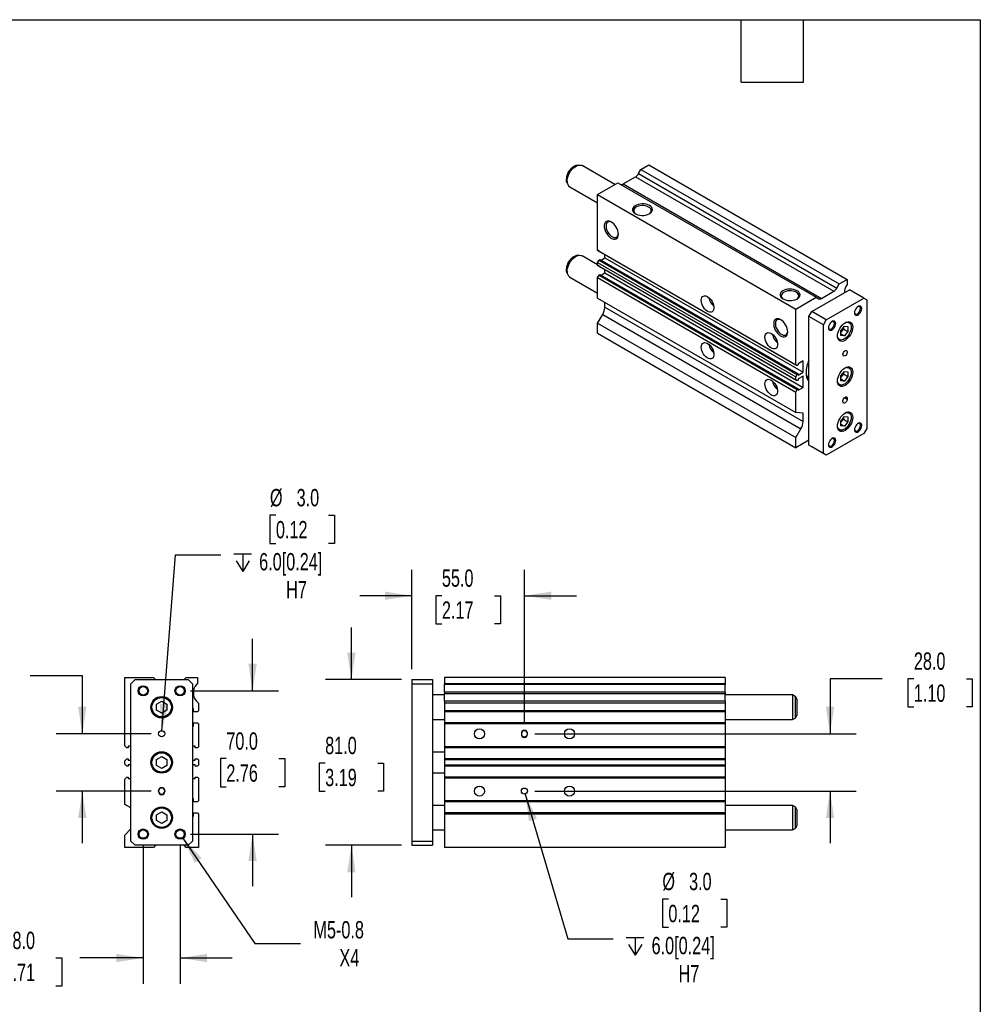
# Model space of a CAD drawing. Header units: millimetres. Extents: x 25 to 1092, y 25 to 838.
# Tile 4 of 4: x 623 to 1092, y 357 to 838. Entities that reach past the tile are written whole.
import ezdxf

# ---------------------------------------------------------------- set-up
doc = ezdxf.new("R2010")
doc.units = ezdxf.units.MM
doc.header["$LTSCALE"] = 4
doc.linetypes.add('SLD-Solid', pattern=[0])
doc.layers.add('DIMENSIONS', color=140, linetype='SLD-Solid', lineweight=25)
doc.layers.add('TEXT', color=140, linetype='SLD-Solid', lineweight=25)
doc.styles.add('SLDTEXTSTYLE0', font='TXT', dxfattribs={"width": 0.7})
doc.dimstyles.new('SLDDIMSTYLE0', dxfattribs={"dimtxt": 8.632031, "dimasz": 13.208, "dimexe": 0, "dimexo": 0.0625, "dimgap": 2.158008, "dimtad": 0, "dimtih": 1, "dimtoh": 1, "dimrnd": 1e-09, "dimzin": 4, "dimdsep": 46, "dimtxsty": 'SLDTEXTSTYLE0', "dimsah": 1, "dimcen": 0.09, "dimadec": 0, "dimazin": 1, "dimtfac": 1, "dimtmove": 0, "dimatfit": 0, "dimfxl": 0, "dimfrac": 2, "dimtolj": 1, "dimtzin": 12, "dimarcsym": 0})
doc.dimstyles.new('SLDDIMSTYLE3', dxfattribs={"dimtxt": 8.632031, "dimasz": 13.208, "dimexe": 0, "dimexo": 0.0625, "dimgap": 2.158008, "dimtad": 0, "dimtih": 1, "dimtoh": 1, "dimrnd": 1e-09, "dimzin": 12, "dimdsep": 46, "dimtxsty": 'SLDTEXTSTYLE0', "dimsah": 1, "dimcen": 0, "dimadec": 0, "dimazin": 3, "dimtfac": 1, "dimtofl": 0, "dimtmove": 0, "dimatfit": 3, "dimfxl": 0, "dimfrac": 2, "dimtolj": 1, "dimtzin": 12, "dimarcsym": 0})
doc.dimstyles.new('SLDDIMSTYLE4', dxfattribs={"dimtxt": 8.632031, "dimasz": 13.208, "dimexe": 0, "dimexo": 0.0625, "dimgap": 2.158008, "dimtad": 0, "dimtih": 1, "dimtoh": 1, "dimrnd": 1e-09, "dimzin": 4, "dimdsep": 46, "dimtxsty": 'SLDTEXTSTYLE0', "dimsah": 1, "dimcen": 0, "dimadec": 0, "dimazin": 1, "dimtfac": 1, "dimtofl": 0, "dimtmove": 0, "dimatfit": 3, "dimfxl": 0, "dimfrac": 2, "dimtolj": 1, "dimtzin": 12, "dimarcsym": 0})

# ---------------------------------------------------------------- blocks, each defined once
blk = doc.blocks.new('_D_10')
at = {"layer": 'DIMENSIONS'}
for p, q in [((586.87, 517.62), (583.97, 517.62)), ((583.97, 517.62), (583.97, 503.9)), ((612.52, 517.62), (615.42, 517.62)), ((615.42, 517.62), (615.42, 503.9)), ((628.08, 517.62), (653.48, 517.62)), ((653.48, 517.62), (653.48, 489.14)), ((583.97, 503.9), (586.87, 503.9)), ((615.42, 503.9), (612.52, 503.9)), ((687.19, 489.14), (640.78, 489.14)), ((687.19, 461.14), (640.78, 461.14)), ((653.48, 461.14), (653.48, 435.74))]:
    blk.add_line(p, q, dxfattribs=at)
for points in [[(653.48, 489.14), (655.51, 502.35), (651.44, 502.35)], [(653.48, 461.14), (651.44, 447.93), (655.51, 447.93)]]:
    blk.add_solid(points, dxfattribs=at)
at = {"layer": 'DIMENSIONS', "char_height": 8.467, "attachment_point": 1, "style": 'SLDTEXTSTYLE0'}
for s, insert in [('28.0', (586.87, 530.46)), ('1.10', (586.87, 514.81))]:
    blk.add_mtext(s, dxfattribs=dict(at, insert=insert))
blk = doc.blocks.new('_D_11')
at = {"layer": 'DIMENSIONS'}
for p, q in [((683.27, 435.06), (683.27, 366.86)), ((701.27, 435.06), (701.27, 366.86)), ((614.98, 379.56), (612.08, 379.56)), ((612.08, 379.56), (612.08, 365.84)), ((640.63, 379.56), (643.53, 379.56)), ((643.53, 379.56), (643.53, 365.84)), ((683.27, 379.56), (652.32, 379.56)), ((701.27, 379.56), (726.67, 379.56)), ((612.08, 365.84), (614.98, 365.84)), ((643.53, 365.84), (640.63, 365.84))]:
    blk.add_line(p, q, dxfattribs=at)
for points in [[(683.27, 379.56), (670.06, 381.59), (670.06, 377.53)], [(701.27, 379.56), (714.48, 377.53), (714.48, 381.59)]]:
    blk.add_solid(points, dxfattribs=at)
at = {"layer": 'DIMENSIONS', "char_height": 8.467, "attachment_point": 1, "style": 'SLDTEXTSTYLE0'}
for s, insert in [('18.0', (614.98, 392.41)), ('0.71', (614.98, 376.76))]:
    blk.add_mtext(s, dxfattribs=dict(at, insert=insert))
blk = doc.blocks.new('_D_12')
at = {"layer": 'DIMENSIONS'}
for p, q in [((736.67, 510.14), (736.67, 535.54)), ((706.35, 510.14), (749.37, 510.14)), ((723.85, 477), (720.95, 477)), ((720.95, 477), (720.95, 463.28)), ((749.5, 477), (752.4, 477)), ((752.4, 477), (752.4, 463.28)), ((720.95, 463.28), (723.85, 463.28)), ((752.4, 463.28), (749.5, 463.28)), ((706.35, 440.14), (749.37, 440.14)), ((736.67, 440.14), (736.67, 414.74))]:
    blk.add_line(p, q, dxfattribs=at)
for points in [[(736.67, 510.14), (738.7, 523.35), (734.64, 523.35)], [(736.67, 440.14), (734.64, 426.93), (738.7, 426.93)]]:
    blk.add_solid(points, dxfattribs=at)
at = {"layer": 'DIMENSIONS', "char_height": 8.467, "attachment_point": 1, "style": 'SLDTEXTSTYLE0'}
for s, insert in [('70.0', (723.85, 489.84)), ('2.76', (723.85, 474.19))]:
    blk.add_mtext(s, dxfattribs=dict(at, insert=insert))
blk = doc.blocks.new('SW_SYMBOL_HOLE_DEPTH')
at = {"layer": 'DIMENSIONS', "color": 0}
for p, q in [((0, 3500), (3200, 3500)), ((400, 2220), (1600, 300)), ((1600, 3500), (1600, 300)), ((2800, 2220), (1600, 300))]:
    blk.add_line(p, q, dxfattribs=at)
blk = doc.blocks.new('_D_13')
at = {"layer": 'DIMENSIONS'}
for p, q in [((748.09, 595.96), (745.19, 595.96)), ((745.19, 595.96), (745.19, 582.24)), ((773.74, 595.96), (776.64, 595.96)), ((776.64, 595.96), (776.64, 582.24)), ((745.19, 582.24), (748.09, 582.24)), ((776.64, 582.24), (773.74, 582.24)), ((692.39, 490.64), (698.98, 576.57)), ((698.98, 576.57), (721.2, 576.57))]:
    blk.add_line(p, q, dxfattribs=at)
blk.add_solid([(692.39, 490.64), (695.42, 503.65), (691.37, 503.96)], dxfattribs=at)
at = {"layer": 'DIMENSIONS', "xscale": 0.002688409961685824, "yscale": 0.002688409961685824, "zscale": 0.002688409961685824}
blk.add_blockref('SW_SYMBOL_HOLE_DEPTH', (727.55, 567.73), dxfattribs=at)
at = {"layer": 'DIMENSIONS', "char_height": 8.467, "attachment_point": 1, "style": 'SLDTEXTSTYLE0'}
for s, insert in [('%%c', (745.16, 608.81)), ('3.0', (758.2, 608.81)), ('0.12', (748.09, 593.16)), ('6.0[0.24]', (739.9, 577.5)), ('H7', (753.08, 563.78))]:
    blk.add_mtext(s, dxfattribs=dict(at, insert=insert))
blk = doc.blocks.new('_D_14')
at = {"layer": 'DIMENSIONS'}
for p, q in [((702.68, 438.08), (737.84, 386.69)), ((737.84, 386.69), (760.07, 386.69))]:
    blk.add_line(p, q, dxfattribs=at)
blk.add_solid([(702.68, 438.08), (708.46, 426.03), (711.82, 428.32)], dxfattribs=at)
at = {"layer": 'DIMENSIONS', "char_height": 8.467, "attachment_point": 1, "style": 'SLDTEXTSTYLE0'}
for s, insert in [('M5-0.8', (766.42, 397.6)), ('X4', (779.11, 383.88))]:
    blk.add_mtext(s, dxfattribs=dict(at, insert=insert))
blk = doc.blocks.new('_D_15')
at = {"layer": 'DIMENSIONS'}
for p, q in [((869.93, 459.7), (890.7, 388.94)), ((939.81, 408.34), (936.91, 408.34)), ((936.91, 408.34), (936.91, 394.62)), ((965.46, 408.34), (968.36, 408.34)), ((968.36, 408.34), (968.36, 394.62)), ((936.91, 394.62), (939.81, 394.62)), ((968.36, 394.62), (965.46, 394.62)), ((890.7, 388.94), (912.92, 388.94))]:
    blk.add_line(p, q, dxfattribs=at)
blk.add_solid([(869.93, 459.7), (871.7, 446.46), (875.6, 447.6)], dxfattribs=at)
at = {"layer": 'DIMENSIONS', "xscale": 0.002688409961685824, "yscale": 0.002688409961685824, "zscale": 0.002688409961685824}
blk.add_blockref('SW_SYMBOL_HOLE_DEPTH', (919.27, 380.11), dxfattribs=at)
at = {"layer": 'DIMENSIONS', "char_height": 8.467, "attachment_point": 1, "style": 'SLDTEXTSTYLE0'}
for s, insert in [('%%c', (936.88, 421.19)), ('3.0', (949.92, 421.19)), ('0.12', (939.81, 405.53)), ('6.0[0.24]', (931.62, 389.88)), ('H7', (944.8, 376.16))]:
    blk.add_mtext(s, dxfattribs=dict(at, insert=insert))
blk = doc.blocks.new('_D_16')
at = {"layer": 'DIMENSIONS'}
for p, q in [((1044.19, 516.07), (1018.79, 516.07)), ((1018.79, 516.07), (1018.79, 489.14)), ((1059.75, 516.07), (1056.85, 516.07)), ((1056.85, 516.07), (1056.85, 502.35)), ((1085.4, 516.07), (1088.3, 516.07)), ((1088.3, 516.07), (1088.3, 502.35)), ((1056.85, 502.35), (1059.75, 502.35)), ((1088.3, 502.35), (1085.4, 502.35)), ((874.58, 489.14), (1031.49, 489.14)), ((874.58, 461.14), (1031.49, 461.14)), ((1018.79, 461.14), (1018.79, 435.74))]:
    blk.add_line(p, q, dxfattribs=at)
for points in [[(1018.79, 489.14), (1020.82, 502.35), (1016.76, 502.35)], [(1018.79, 461.14), (1016.76, 447.93), (1020.82, 447.93)]]:
    blk.add_solid(points, dxfattribs=at)
at = {"layer": 'DIMENSIONS', "char_height": 8.467, "attachment_point": 1, "style": 'SLDTEXTSTYLE0'}
for s, insert in [('28.0', (1059.75, 528.92)), ('1.10', (1059.75, 513.27))]:
    blk.add_mtext(s, dxfattribs=dict(at, insert=insert))
blk = doc.blocks.new('_D_17')
at = {"layer": 'DIMENSIONS'}
for p, q in [((814.5, 520.72), (814.5, 569.34)), ((869.5, 494.47), (869.5, 569.34)), ((814.5, 556.64), (789.1, 556.64)), ((829.18, 556.64), (826.28, 556.64)), ((826.28, 556.64), (826.28, 542.92)), ((854.83, 556.64), (857.73, 556.64)), ((857.73, 556.64), (857.73, 542.92)), ((869.5, 556.64), (894.9, 556.64)), ((826.28, 542.92), (829.18, 542.92)), ((857.73, 542.92), (854.83, 542.92))]:
    blk.add_line(p, q, dxfattribs=at)
for points in [[(814.5, 556.64), (801.3, 558.67), (801.3, 554.61)], [(869.5, 556.64), (882.71, 554.61), (882.71, 558.67)]]:
    blk.add_solid(points, dxfattribs=at)
at = {"layer": 'DIMENSIONS', "char_height": 8.467, "attachment_point": 1, "style": 'SLDTEXTSTYLE0'}
for s, insert in [('55.0', (829.18, 569.49)), ('2.17', (829.18, 553.84))]:
    blk.add_mtext(s, dxfattribs=dict(at, insert=insert))
blk = doc.blocks.new('_D_18')
at = {"layer": 'DIMENSIONS'}
for p, q in [((784.97, 515.64), (784.97, 541.04)), ((809.42, 515.64), (772.27, 515.64)), ((772.15, 474.82), (769.25, 474.82)), ((769.25, 474.82), (769.25, 461.11)), ((797.8, 474.82), (800.7, 474.82)), ((800.7, 474.82), (800.7, 461.11)), ((769.25, 461.11), (772.15, 461.11)), ((800.7, 461.11), (797.8, 461.11)), ((809.42, 434.64), (772.27, 434.64)), ((784.97, 434.64), (784.97, 409.24))]:
    blk.add_line(p, q, dxfattribs=at)
for points in [[(784.97, 515.64), (787.01, 528.85), (782.94, 528.85)], [(784.97, 434.64), (782.94, 421.43), (787.01, 421.43)]]:
    blk.add_solid(points, dxfattribs=at)
at = {"layer": 'DIMENSIONS', "char_height": 8.467, "attachment_point": 1, "style": 'SLDTEXTSTYLE0'}
for s, insert in [('81.0', (772.15, 487.67)), ('3.19', (772.15, 472.02))]:
    blk.add_mtext(s, dxfattribs=dict(at, insert=insert))

msp = doc.modelspace()

# ---------------------------------------------------------------- linework, layer by layer
for p, q in [((896.133, 767.133), (895.067, 766.988)), ((913.7, 757.596), (897.62, 766.879)), ((926.44, 764.95), (930.329, 767.195)), ((930.329, 767.195), (1027.202, 711.271)), ((917.772, 757.905), (923.793, 761.381)), ((923.793, 761.381), (1020.667, 705.457)), ((925.293, 762.964), (926.44, 764.95)), ((925.293, 762.964), (1022.167, 707.04)), ((926.44, 764.95), (1023.313, 709.026)), ((890.249, 758.642), (890.219, 758.719)), ((890.249, 758.642), (890.657, 757.646)), ((891.62, 756.486), (905.227, 748.632)), ((905.227, 752.704), (915.126, 758.419)), ((915.126, 758.419), (1012, 702.495)), ((917.772, 757.905), (1014.646, 701.981)), ((905.227, 752.704), (1002.1, 696.78)), ((905.227, 725.497), (905.227, 752.704)), ((896.133, 723.04), (895.067, 722.895)), ((905.227, 718.394), (897.62, 722.786)), ((905.227, 725.497), (1002.1, 669.573)), ((905.934, 725.089), (905.227, 725.497)), ((905.934, 725.089), (1002.807, 669.165)), ((908.762, 721.757), (908.762, 723.456)), ((905.227, 719.495), (905.934, 720.72)), ((905.227, 719.495), (1002.1, 663.571)), ((905.227, 718.14), (905.227, 719.495)), ((905.227, 718.14), (1002.1, 662.216)), ((905.934, 717.732), (905.227, 718.14)), ((905.934, 720.72), (906.393, 720.985)), ((905.934, 720.72), (1002.807, 664.796)), ((905.934, 717.732), (1002.807, 661.808)), ((906.393, 720.985), (1003.267, 665.061)), ((906.91, 720.687), (908.762, 721.757)), ((908.762, 721.757), (1005.636, 665.833)), ((890.249, 714.549), (890.219, 714.625)), ((890.249, 714.549), (890.657, 713.553)), ((891.62, 712.393), (905.227, 704.538)), ((905.227, 712.138), (905.934, 713.363)), ((905.934, 713.363), (906.393, 713.628)), ((905.934, 713.363), (1002.807, 657.439)), ((906.393, 713.628), (1003.267, 657.704)), ((906.902, 713.334), (908.762, 714.408)), ((908.762, 714.408), (908.762, 716.099)), ((908.762, 714.408), (1005.636, 658.484)), ((905.227, 712.138), (1002.1, 656.214)), ((905.227, 702.078), (905.227, 712.138)), ((1022.167, 707.04), (1023.313, 709.026)), ((1023.313, 709.026), (1027.202, 711.271)), ((1027.202, 708.822), (1026.868, 708.242)), ((1027.202, 711.271), (1027.202, 708.822)), ((1009.878, 695.555), (1028.263, 706.169)), ((1014.646, 701.981), (1020.667, 705.457)), ((1035.334, 702.087), (1028.263, 706.169)), ((905.227, 702.078), (1002.1, 646.155)), ((908.762, 697.645), (908.762, 700.037)), ((1002.1, 696.78), (1012, 702.495)), ((1012, 702.495), (1013.146, 701.833)), ((1016.949, 691.473), (1035.334, 702.087)), ((1035.334, 702.087), (1036.748, 701.27)), ((1036.748, 701.27), (1036.748, 638.396)), ((905.227, 689.83), (907.727, 694.161)), ((907.727, 694.161), (1004.6, 638.237)), ((908.762, 697.645), (1005.636, 641.721)), ((1002.1, 669.573), (1002.1, 696.78)), ((1008.464, 693.106), (1009.878, 695.555)), ((1015.535, 689.024), (1008.464, 693.106)), ((1008.464, 630.232), (1008.464, 693.106)), ((1016.949, 691.473), (1009.878, 695.555)), ((905.227, 689.83), (1002.1, 633.906)), ((905.227, 684.931), (905.227, 689.83)), ((1015.535, 689.024), (1016.949, 691.473)), ((1015.535, 626.15), (1015.535, 689.024)), ((1024.02, 686.119), (1025.788, 688.318)), ((1025.788, 688.318), (1027.556, 688.16)), ((1028.111, 690.393), (1027.841, 690.549)), ((905.227, 684.931), (1002.1, 629.007)), ((1025.297, 687.107), (1024.02, 685.519)), ((1024.02, 683.762), (1024.02, 686.119)), ((1024.02, 684.624), (1025.788, 683.604)), ((1025.788, 683.604), (1024.02, 683.762)), ((1025.297, 687.707), (1025.297, 687.107)), ((1025.297, 687.107), (1027.556, 685.803)), ((1027.556, 685.803), (1025.788, 683.604)), ((1027.556, 688.16), (1027.556, 685.803)), ((1023.112, 681.733), (1022.796, 681.968)), ((1022.842, 681.888), (1023.112, 681.733)), ((1002.807, 669.165), (1002.1, 669.573)), ((1003.267, 669.43), (1002.807, 669.165)), ((1005.636, 671.385), (1003.267, 670.018)), ((1003.267, 670.018), (1003.267, 669.43)), ((1005.636, 665.833), (1005.636, 671.385)), ((1002.1, 663.571), (1002.807, 664.796)), ((1002.807, 664.796), (1003.267, 665.061)), ((1003.267, 664.465), (1005.636, 665.833)), ((1003.267, 665.061), (1003.267, 664.465)), ((1024.02, 664.072), (1025.788, 666.271)), ((1025.297, 665.06), (1024.02, 663.473)), ((1025.297, 665.66), (1025.297, 665.06)), ((1025.297, 665.06), (1027.556, 663.756)), ((1025.788, 666.271), (1027.556, 666.113)), ((1027.556, 666.113), (1027.556, 663.756)), ((1028.111, 668.346), (1027.841, 668.502)), ((1002.1, 662.216), (1002.1, 663.571)), ((1002.807, 661.808), (1002.1, 662.216)), ((1003.267, 662.073), (1002.807, 661.808)), ((1005.636, 664.036), (1003.267, 662.669)), ((1003.267, 662.669), (1003.267, 662.073)), ((1005.636, 658.484), (1005.636, 664.036)), ((1023.112, 659.686), (1022.796, 659.922)), ((1022.842, 659.842), (1023.112, 659.686)), ((1024.02, 661.715), (1024.02, 664.072)), ((1024.02, 662.577), (1025.788, 661.557)), ((1025.788, 661.557), (1024.02, 661.715)), ((1027.556, 663.756), (1025.788, 661.557)), ((1002.1, 656.214), (1002.807, 657.439)), ((1002.1, 646.155), (1002.1, 656.214)), ((1002.807, 657.439), (1003.267, 657.704)), ((1003.267, 657.116), (1005.636, 658.484)), ((1003.267, 657.704), (1003.267, 657.116)), ((1025.081, 651.462), (1025.081, 651.87)), ((1025.834, 653.477), (1027.202, 652.687)), ((1026.142, 653.707), (1027.202, 653.095)), ((1027.202, 653.095), (1027.202, 652.687)), ((1005.636, 645.838), (1002.1, 646.155)), ((1005.636, 641.721), (1005.636, 645.838)), ((1028.111, 646.3), (1027.841, 646.456)), ((1024.02, 642.026), (1025.788, 644.225)), ((1025.297, 643.014), (1024.02, 641.426)), ((1024.02, 639.668), (1024.02, 642.026)), ((1024.02, 640.531), (1025.788, 639.51)), ((1025.297, 643.613), (1025.297, 643.014)), ((1025.297, 643.014), (1027.556, 641.709)), ((1025.788, 644.225), (1027.556, 644.067)), ((1027.556, 641.709), (1025.788, 639.51)), ((1027.556, 644.067), (1027.556, 641.709)), ((1002.1, 633.906), (1004.6, 638.237)), ((1035.334, 635.947), (1016.949, 625.333)), ((1023.112, 637.639), (1022.796, 637.875)), ((1022.842, 637.795), (1023.112, 637.639)), ((1025.788, 639.51), (1024.02, 639.668)), ((1036.748, 638.396), (1035.334, 635.947)), ((1002.1, 629.007), (1002.1, 633.906)), ((1008.464, 632.681), (1002.1, 629.007)), ((1015.535, 626.15), (1008.464, 630.232)), ((1009.878, 629.416), (1008.464, 630.232)), ((1016.949, 625.333), (1009.878, 629.416)), ((1016.949, 625.333), (1015.535, 626.15)), ((674.271, 483.321), (674.271, 516.641)), ((674.271, 516.641), (688.271, 516.641)), ((677.271, 513.641), (679.271, 515.641)), ((679.271, 515.641), (705.271, 515.641)), ((688.271, 516.641), (689.271, 515.641)), ((703.271, 515.641), (704.271, 516.641)), ((704.271, 516.641), (709.771, 516.641)), ((705.271, 515.641), (707.271, 513.641)), ((709.771, 516.641), (709.771, 513.641)), ((814.504, 515.641), (824.504, 515.641)), ((814.504, 515.641), (814.504, 513.641)), ((824.504, 515.641), (824.504, 513.641)), ((967.504, 516.641), (830.504, 516.641)), ((830.504, 516.641), (830.504, 513.641)), ((967.504, 516.641), (967.504, 513.641)), ((677.271, 436.641), (677.271, 513.641)), ((707.271, 513.641), (707.271, 436.641)), ((709.771, 513.641), (709.297, 513.168)), ((814.504, 513.641), (824.504, 513.641)), ((814.504, 513.641), (814.504, 436.641)), ((824.504, 513.641), (824.504, 436.641)), ((967.504, 513.641), (830.504, 513.641)), ((830.504, 513.641), (830.504, 513.168)), ((967.504, 513.168), (830.504, 513.168)), ((830.504, 509.571), (830.504, 513.168)), ((967.504, 513.641), (967.504, 513.168)), ((967.504, 509.571), (967.504, 513.168)), ((707.771, 509.571), (707.771, 508.711)), ((830.504, 508.141), (824.504, 508.141)), ((967.504, 509.571), (830.504, 509.571)), ((830.504, 509.571), (830.504, 508.711)), ((967.504, 508.711), (830.504, 508.711)), ((830.504, 505.115), (830.504, 508.711)), ((967.504, 509.571), (967.504, 508.711)), ((967.504, 505.115), (967.504, 508.711)), ((1000.504, 508.141), (967.504, 508.141)), ((1001.754, 507.42), (1000.504, 508.141)), ((1000.504, 508.141), (1000.504, 496.141)), ((1001.754, 507.42), (1001.754, 496.863)), ((1002.504, 506.121), (1002.504, 498.162)), ((689.771, 503.585), (692.271, 505.028)), ((689.771, 500.698), (689.771, 503.585)), ((692.271, 499.255), (689.771, 500.698)), ((692.271, 505.028), (694.771, 503.585)), ((694.771, 500.698), (692.271, 499.255)), ((694.771, 503.585), (694.771, 500.698)), ((707.771, 501.341), (707.271, 501.341)), ((707.771, 499.841), (707.771, 501.341)), ((709.297, 505.115), (710.271, 504.141)), ((710.271, 504.141), (710.271, 500.341)), ((967.504, 505.115), (830.504, 505.115)), ((830.504, 505.115), (830.504, 504.141)), ((967.504, 504.141), (830.504, 504.141)), ((830.504, 504.141), (830.504, 500.341)), ((967.504, 505.115), (967.504, 504.141)), ((967.504, 504.141), (967.504, 500.341)), ((709.771, 499.841), (707.771, 499.841)), ((710.271, 500.341), (709.771, 499.841)), ((824.504, 496.141), (830.504, 496.141)), ((967.504, 500.341), (830.504, 500.341)), ((830.504, 500.341), (830.504, 499.841)), ((967.504, 499.841), (830.504, 499.841)), ((830.504, 499.841), (830.504, 494.441)), ((967.504, 500.341), (967.504, 499.841)), ((967.504, 499.841), (967.504, 494.441)), ((967.504, 496.141), (1000.504, 496.141)), ((1000.504, 496.141), (1001.754, 496.863)), ((707.271, 492.941), (707.771, 492.941)), ((707.771, 492.941), (707.771, 494.441)), ((707.771, 494.441), (709.771, 494.441)), ((709.771, 494.441), (710.271, 493.941)), ((710.271, 493.941), (710.271, 482.821)), ((967.504, 494.441), (830.504, 494.441)), ((830.504, 494.441), (830.504, 493.941)), ((967.504, 493.941), (830.504, 493.941)), ((830.504, 493.941), (830.504, 482.821)), ((967.504, 494.441), (967.504, 493.941)), ((967.504, 493.941), (967.504, 482.821)), ((868.004, 489.391), (868.004, 488.891)), ((871.004, 488.891), (871.004, 489.391)), ((675.271, 482.321), (674.271, 483.321)), ((675.921, 482.321), (675.271, 482.321)), ((677.271, 483.041), (675.921, 483.041)), ((675.921, 483.041), (675.921, 482.321)), ((708.621, 483.041), (707.271, 483.041)), ((708.621, 482.321), (708.621, 483.041)), ((709.771, 482.321), (708.621, 482.321)), ((710.271, 482.821), (709.771, 482.321)), ((967.504, 482.821), (830.504, 482.821)), ((830.504, 482.821), (830.504, 482.321)), ((967.504, 482.321), (830.504, 482.321)), ((830.504, 482.321), (830.504, 476.971)), ((967.504, 482.821), (967.504, 482.321)), ((967.504, 482.321), (967.504, 476.971)), ((674.271, 475.971), (675.271, 476.971)), ((675.271, 476.971), (675.921, 476.971)), ((675.921, 476.971), (675.921, 476.241)), ((689.771, 476.585), (692.271, 478.028)), ((689.771, 473.698), (689.771, 476.585)), ((692.271, 478.028), (694.771, 476.585)), ((694.771, 476.585), (694.771, 473.698)), ((708.621, 476.241), (708.621, 476.971)), ((708.621, 476.971), (709.771, 476.971)), ((709.771, 476.971), (710.271, 476.471)), ((710.271, 476.471), (710.271, 473.811)), ((830.504, 480.141), (824.504, 480.141)), ((967.504, 476.971), (830.504, 476.971)), ((830.504, 476.971), (830.504, 476.471)), ((967.504, 476.471), (830.504, 476.471)), ((830.504, 476.471), (830.504, 473.811)), ((967.504, 476.971), (967.504, 476.471)), ((967.504, 476.471), (967.504, 473.811)), ((674.271, 474.311), (674.271, 475.971)), ((675.271, 473.311), (674.271, 474.311)), ((675.921, 473.311), (675.271, 473.311)), ((675.921, 476.241), (677.271, 476.241)), ((677.271, 474.041), (675.921, 474.041)), ((675.921, 474.041), (675.921, 473.311)), ((692.271, 472.255), (689.771, 473.698)), ((694.771, 473.698), (692.271, 472.255)), ((707.271, 476.241), (708.621, 476.241)), ((708.621, 474.041), (707.271, 474.041)), ((708.621, 473.311), (708.621, 474.041)), ((709.771, 473.311), (708.621, 473.311)), ((710.271, 473.811), (709.771, 473.311)), ((967.504, 473.811), (830.504, 473.811)), ((830.504, 473.811), (830.504, 473.311)), ((967.504, 473.311), (830.504, 473.311)), ((830.504, 473.311), (830.504, 467.961)), ((967.504, 473.811), (967.504, 473.311)), ((967.504, 473.311), (967.504, 467.961)), ((674.271, 466.961), (675.271, 467.961)), ((674.271, 454.641), (674.271, 466.961)), ((675.271, 467.961), (675.921, 467.961)), ((675.921, 467.961), (675.921, 467.241)), ((675.921, 467.241), (677.271, 467.241)), ((707.271, 467.241), (708.621, 467.241)), ((708.621, 467.241), (708.621, 467.961)), ((708.621, 467.961), (709.771, 467.961)), ((709.771, 467.961), (710.271, 467.461)), ((710.271, 467.461), (710.271, 456.341)), ((824.504, 470.141), (830.504, 470.141)), ((967.504, 467.961), (830.504, 467.961)), ((830.504, 467.961), (830.504, 467.461)), ((967.504, 467.461), (830.504, 467.461)), ((830.504, 467.461), (830.504, 456.341)), ((967.504, 467.961), (967.504, 467.461)), ((967.504, 467.461), (967.504, 456.341)), ((690.771, 460.891), (690.771, 461.391)), ((693.771, 461.391), (693.771, 460.891)), ((707.771, 457.341), (707.271, 457.341)), ((707.771, 455.841), (707.771, 457.341)), ((677.271, 452.909), (674.271, 454.641)), ((709.771, 455.841), (707.771, 455.841)), ((710.271, 456.341), (709.771, 455.841)), ((830.504, 454.141), (824.504, 454.141)), ((967.504, 456.341), (830.504, 456.341)), ((830.504, 456.341), (830.504, 455.841)), ((967.504, 455.841), (830.504, 455.841)), ((830.504, 455.841), (830.504, 450.441)), ((967.504, 456.341), (967.504, 455.841)), ((967.504, 455.841), (967.504, 450.441)), ((1000.504, 454.141), (967.504, 454.141)), ((1001.754, 453.42), (1000.504, 454.141)), ((1000.504, 454.141), (1000.504, 442.141)), ((1001.754, 453.42), (1001.754, 442.863)), ((689.771, 449.585), (692.271, 451.028)), ((689.771, 446.698), (689.771, 449.585)), ((692.271, 451.028), (694.771, 449.585)), ((694.771, 449.585), (694.771, 446.698)), ((707.271, 448.941), (707.771, 448.941)), ((707.771, 448.941), (707.771, 450.441)), ((707.771, 450.441), (709.771, 450.441)), ((709.771, 450.441), (710.271, 449.941)), ((710.271, 449.941), (710.271, 433.641)), ((967.504, 450.441), (830.504, 450.441)), ((830.504, 450.441), (830.504, 449.941)), ((967.504, 449.941), (830.504, 449.941)), ((830.504, 449.941), (830.504, 433.641)), ((967.504, 450.441), (967.504, 449.941)), ((967.504, 449.941), (967.504, 433.641)), ((1002.504, 452.121), (1002.504, 444.162)), ((692.271, 445.255), (689.771, 446.698)), ((694.771, 446.698), (692.271, 445.255)), ((1000.504, 442.141), (1001.754, 442.863)), ((674.271, 439.641), (677.271, 442.641)), ((674.271, 433.641), (674.271, 439.641)), ((824.504, 442.141), (830.504, 442.141)), ((967.504, 442.141), (1000.504, 442.141)), ((688.271, 433.641), (674.271, 433.641)), ((679.271, 434.641), (677.271, 436.641)), ((705.271, 434.641), (679.271, 434.641)), ((689.271, 434.641), (688.271, 433.641)), ((704.271, 433.641), (703.271, 434.641)), ((710.271, 433.641), (704.271, 433.641)), ((707.271, 436.641), (705.271, 434.641)), ((814.504, 436.641), (824.504, 436.641)), ((814.504, 436.641), (814.504, 434.641)), ((814.504, 434.641), (824.504, 434.641)), ((824.504, 436.641), (824.504, 434.641)), ((967.504, 433.641), (830.504, 433.641))]:
    msp.add_line(p, q)
at = {"flags": 128}
for points in [[(890.377, 759.233), (890.45, 760.175), (890.664, 761.169), (891.013, 762.179), (891.485, 763.173), (892.063, 764.116), (892.729, 764.977), (893.459, 765.725), (894.228, 766.335), (895.011, 766.787), (895.781, 767.065), (896.511, 767.16), (897.177, 767.068), (897.62, 766.879)], [(890.219, 758.719), (890.075, 759.239), (890.004, 760.038)], [(930.586, 747.342), (929.823, 747.701), (928.951, 747.964), (928.005, 748.12), (927.024, 748.163), (926.047, 748.092), (925.116, 747.908), (924.268, 747.62), (923.538, 747.239), (922.955, 746.781), (922.544, 746.265), (922.322, 745.711), (922.297, 745.143), (922.471, 744.584), (922.836, 744.056), (923.377, 743.582), (924.073, 743.18), (924.895, 742.868), (925.809, 742.657), (926.777, 742.557), (927.761, 742.571), (928.72, 742.699), (929.614, 742.937), (930.408, 743.273), (931.067, 743.694), (931.567, 744.184), (931.885, 744.722), (932.009, 745.285), (931.935, 745.852), (931.664, 746.398), (931.208, 746.902), (930.586, 747.342)], [(930.175, 746.63), (929.454, 746.965), (928.624, 747.203), (927.725, 747.332), (926.799, 747.346), (925.89, 747.246), (925.039, 747.034), (924.287, 746.722), (923.668, 746.324), (923.212, 745.859), (922.941, 745.348), (922.865, 744.815), (922.99, 744.285), (923.31, 743.783), (923.809, 743.333), (923.925, 743.253)], [(930.368, 743.253), (930.875, 743.665), (931.241, 744.156), (931.416, 744.681), (931.391, 745.216), (931.167, 745.735), (930.756, 746.214), (930.175, 746.63)], [(915.383, 733.368), (915.313, 734.208), (915.105, 735.095), (914.767, 735.992), (914.314, 736.864), (913.763, 737.673), (913.139, 738.388), (912.465, 738.978), (911.77, 739.42), (911.082, 739.696), (910.429, 739.793), (909.839, 739.709), (909.334, 739.447), (908.937, 739.017), (908.662, 738.437), (908.522, 737.73), (908.522, 736.927), (908.662, 736.059), (908.937, 735.162), (909.334, 734.273), (909.839, 733.428), (910.429, 732.662), (911.082, 732.006), (911.77, 731.487), (912.465, 731.127), (913.139, 730.939), (913.763, 730.932), (914.314, 731.107), (914.767, 731.455), (915.105, 731.962), (915.313, 732.609), (915.383, 733.368)], [(912.157, 739.195), (911.865, 739.324), (911.234, 739.486), (910.655, 739.466), (910.156, 739.265), (909.76, 738.891), (909.485, 738.364), (909.344, 737.707), (909.344, 736.95), (909.485, 736.13), (909.76, 735.285), (910.156, 734.455), (910.655, 733.677), (911.234, 732.989), (911.865, 732.422), (912.519, 732.004), (913.165, 731.753), (913.773, 731.682), (914.316, 731.793), (914.766, 732.082), (915.103, 732.535), (915.313, 733.131), (915.377, 733.616)], [(890.377, 715.14), (890.45, 716.082), (890.664, 717.075), (891.013, 718.086), (891.485, 719.08), (892.063, 720.023), (892.729, 720.883), (893.459, 721.631), (894.228, 722.242), (895.011, 722.694), (895.781, 722.972), (896.511, 723.067), (897.177, 722.975), (897.62, 722.786)], [(890.219, 714.625), (890.075, 715.146), (890.004, 715.945)], [(955.855, 701.022), (955.928, 701.752), (956.143, 702.364), (956.49, 702.83), (956.952, 703.127), (957.509, 703.241), (958.134, 703.168), (958.798, 702.91), (959.47, 702.481), (960.118, 701.898), (960.713, 701.191), (961.225, 700.392), (961.633, 699.539), (961.915, 698.671), (962.06, 697.829), (962.06, 697.052), (961.915, 696.376), (961.633, 695.834), (961.225, 695.451), (960.713, 695.244), (960.118, 695.223), (959.47, 695.39), (958.798, 695.735), (958.134, 696.244), (957.509, 696.893), (956.952, 697.65), (956.49, 698.481), (956.143, 699.347), (955.928, 700.207), (955.855, 701.022)], [(1002.711, 705.705), (1001.948, 706.064), (1001.076, 706.327), (1000.13, 706.483), (999.149, 706.527), (998.172, 706.455), (997.241, 706.271), (996.393, 705.983), (995.663, 705.602), (995.08, 705.144), (994.669, 704.628), (994.447, 704.074), (994.422, 703.506), (994.595, 702.947), (994.96, 702.419), (995.502, 701.945), (996.198, 701.543), (997.02, 701.231), (997.934, 701.02), (998.902, 700.92), (999.886, 700.934), (1000.845, 701.063), (1001.739, 701.3), (1002.532, 701.636), (1003.192, 702.058), (1003.692, 702.547), (1004.01, 703.085), (1004.134, 703.648), (1004.059, 704.215), (1003.789, 704.761), (1003.333, 705.265), (1002.711, 705.705)], [(1002.3, 704.993), (1001.578, 705.328), (1000.749, 705.566), (999.85, 705.695), (998.924, 705.709), (998.015, 705.609), (997.164, 705.397), (996.412, 705.086), (995.793, 704.688), (995.337, 704.222), (995.065, 703.711), (994.99, 703.178), (995.115, 702.648), (995.435, 702.147), (995.934, 701.696), (996.05, 701.616)], [(1002.493, 701.616), (1003, 702.028), (1003.366, 702.519), (1003.541, 703.044), (1003.516, 703.579), (1003.292, 704.098), (1002.881, 704.577), (1002.3, 704.993)], [(1034.274, 696.983), (1034.202, 697.517), (1033.993, 697.925), (1033.663, 698.174), (1033.24, 698.244), (1032.757, 698.129), (1032.254, 697.838), (1031.771, 697.396), (1031.348, 696.837), (1031.019, 696.208), (1030.81, 695.559), (1030.738, 694.942), (1030.81, 694.409), (1031.019, 694.001), (1031.348, 693.752), (1031.771, 693.682), (1032.254, 693.797), (1032.757, 694.087), (1033.24, 694.53), (1033.663, 695.088), (1033.993, 695.718), (1034.202, 696.367), (1034.274, 696.983)], [(1030.745, 695.132), (1030.81, 694.816), (1031.017, 694.465), (1031.34, 694.278), (1031.748, 694.274), (1032.2, 694.452), (1032.651, 694.795), (1033.059, 695.27), (1033.382, 695.83), (1033.59, 696.42), (1033.661, 696.983)], [(998.115, 685.608), (998.044, 686.448), (997.836, 687.335), (997.498, 688.233), (997.045, 689.104), (996.495, 689.914), (995.87, 690.628), (995.196, 691.218), (994.501, 691.66), (993.813, 691.936), (993.161, 692.033), (992.57, 691.949), (992.066, 691.687), (991.668, 691.257), (991.394, 690.677), (991.254, 689.97), (991.254, 689.167), (991.394, 688.299), (991.668, 687.402), (992.066, 686.513), (992.57, 685.668), (993.161, 684.902), (993.813, 684.246), (994.501, 683.727), (995.196, 683.367), (995.87, 683.179), (996.495, 683.173), (997.045, 683.347), (997.498, 683.695), (997.836, 684.202), (998.044, 684.849), (998.115, 685.608)], [(994.888, 691.435), (994.596, 691.564), (993.965, 691.726), (993.387, 691.706), (992.888, 691.505), (992.491, 691.132), (992.216, 690.604), (992.076, 689.947), (992.076, 689.19), (992.216, 688.371), (992.491, 687.526), (992.888, 686.695), (993.387, 685.917), (993.965, 685.229), (994.596, 684.662), (995.25, 684.244), (995.897, 683.993), (996.505, 683.922), (997.047, 684.033), (997.497, 684.322), (997.835, 684.775), (998.044, 685.371), (998.108, 685.856)], [(1021.546, 689.636), (1021.474, 690.169), (1021.265, 690.577), (1020.935, 690.826), (1020.512, 690.896), (1020.029, 690.781), (1019.526, 690.49), (1019.043, 690.048), (1018.62, 689.49), (1018.291, 688.86), (1018.082, 688.211), (1018.01, 687.595), (1018.082, 687.061), (1018.291, 686.653), (1018.62, 686.404), (1019.043, 686.334), (1019.526, 686.449), (1020.029, 686.74), (1020.512, 687.182), (1020.935, 687.741), (1021.265, 688.37), (1021.474, 689.019), (1021.546, 689.636)], [(1018.017, 687.784), (1018.082, 687.468), (1018.289, 687.117), (1018.613, 686.93), (1019.02, 686.926), (1019.472, 687.104), (1019.923, 687.447), (1020.331, 687.922), (1020.654, 688.482), (1020.862, 689.073), (1020.933, 689.636)], [(1022.429, 683.614), (1022.501, 684.491), (1022.712, 685.417), (1023.055, 686.356), (1023.517, 687.273), (1024.079, 688.13), (1024.721, 688.897), (1025.418, 689.543), (1026.142, 690.043), (1026.866, 690.379), (1027.562, 690.537), (1028.204, 690.512), (1028.767, 690.303), (1029.228, 689.92), (1029.572, 689.377), (1029.783, 688.695), (1029.854, 687.9), (1029.783, 687.022), (1029.572, 686.096), (1029.228, 685.157), (1028.767, 684.241), (1028.204, 683.383), (1027.562, 682.616), (1026.866, 681.97), (1026.142, 681.47), (1025.418, 681.134), (1024.721, 680.976), (1024.079, 681.002), (1023.517, 681.21), (1023.055, 681.593), (1022.712, 682.136), (1022.501, 682.818), (1022.429, 683.614)], [(1026.844, 690.252), (1027.468, 690.289), (1028.036, 690.141), (1028.506, 689.809), (1028.857, 689.31), (1029.074, 688.664), (1029.147, 687.9), (1029.074, 687.051), (1028.857, 686.155), (1028.506, 685.25), (1028.036, 684.376), (1027.468, 683.571), (1026.826, 682.871), (1026.139, 682.306), (1025.437, 681.901), (1024.75, 681.673), (1024.109, 681.632), (1023.541, 681.781), (1023.071, 682.112), (1022.72, 682.612), (1022.503, 683.258), (1022.434, 683.825)], [(1027.749, 690.549), (1027.776, 690.541), (1028.111, 690.393)], [(986.968, 683.061), (987.041, 683.791), (987.256, 684.403), (987.602, 684.869), (988.065, 685.166), (988.622, 685.28), (989.247, 685.207), (989.911, 684.949), (990.583, 684.52), (991.231, 683.937), (991.825, 683.23), (992.338, 682.431), (992.745, 681.578), (993.028, 680.71), (993.172, 679.868), (993.172, 679.091), (993.028, 678.415), (992.745, 677.873), (992.338, 677.49), (991.825, 677.283), (991.231, 677.262), (990.583, 677.429), (989.911, 677.774), (989.247, 678.283), (988.622, 678.932), (988.065, 679.689), (987.602, 680.52), (987.256, 681.386), (987.041, 682.246), (986.968, 683.061)], [(955.855, 678.159), (955.928, 678.889), (956.143, 679.501), (956.49, 679.967), (956.952, 680.264), (957.509, 680.378), (958.134, 680.305), (958.798, 680.047), (959.47, 679.617), (960.118, 679.035), (960.713, 678.328), (961.225, 677.529), (961.633, 676.676), (961.915, 675.808), (962.06, 674.965), (962.06, 674.188), (961.915, 673.513), (961.633, 672.971), (961.225, 672.588), (960.713, 672.381), (960.118, 672.36), (959.47, 672.526), (958.798, 672.872), (958.134, 673.381), (957.509, 674.03), (956.952, 674.787), (956.49, 675.618), (956.143, 676.484), (955.928, 677.344), (955.855, 678.159)], [(1025.081, 674.529), (1025.153, 675.013), (1025.358, 675.514), (1025.669, 675.965), (1026.044, 676.305), (1026.432, 676.487), (1026.781, 676.488), (1027.044, 676.307), (1027.184, 675.969), (1027.184, 675.518), (1027.044, 675.017), (1026.781, 674.533), (1026.432, 674.131), (1026.044, 673.866), (1025.669, 673.772), (1025.358, 673.864), (1025.153, 674.128), (1025.081, 674.529)], [(1022.429, 661.567), (1022.501, 662.444), (1022.712, 663.371), (1023.055, 664.31), (1023.517, 665.226), (1024.079, 666.084), (1024.721, 666.85), (1025.418, 667.496), (1026.142, 667.997), (1026.866, 668.333), (1027.562, 668.491), (1028.204, 668.465), (1028.767, 668.257), (1029.228, 667.874), (1029.572, 667.33), (1029.783, 666.648), (1029.854, 665.853), (1029.783, 664.976), (1029.572, 664.049), (1029.228, 663.11), (1028.767, 662.194), (1028.204, 661.336), (1027.562, 660.57), (1026.866, 659.924), (1026.142, 659.423), (1025.418, 659.087), (1024.721, 658.929), (1024.079, 658.955), (1023.517, 659.163), (1023.055, 659.546), (1022.712, 660.09), (1022.501, 660.772), (1022.429, 661.567)], [(1026.844, 668.206), (1027.468, 668.243), (1028.036, 668.094), (1028.506, 667.763), (1028.857, 667.263), (1029.074, 666.617), (1029.147, 665.853), (1029.074, 665.004), (1028.857, 664.108), (1028.506, 663.203), (1028.036, 662.329), (1027.468, 661.525), (1026.826, 660.825), (1026.139, 660.259), (1025.437, 659.854), (1024.75, 659.626), (1024.109, 659.586), (1023.541, 659.734), (1023.071, 660.066), (1022.72, 660.565), (1022.503, 661.211), (1022.434, 661.779)], [(1027.749, 668.502), (1027.776, 668.494), (1028.111, 668.346)], [(986.968, 660.198), (987.041, 660.928), (987.256, 661.54), (987.602, 662.006), (988.065, 662.303), (988.622, 662.417), (989.247, 662.344), (989.911, 662.086), (990.583, 661.656), (991.231, 661.074), (991.825, 660.367), (992.338, 659.568), (992.745, 658.715), (993.028, 657.847), (993.172, 657.004), (993.172, 656.228), (993.028, 655.552), (992.745, 655.01), (992.338, 654.627), (991.825, 654.42), (991.231, 654.399), (990.583, 654.566), (989.911, 654.911), (989.247, 655.42), (988.622, 656.069), (988.065, 656.826), (987.602, 657.657), (987.256, 658.523), (987.041, 659.383), (986.968, 660.198)], [(1008.464, 662.995), (1008.408, 662.974), (1008.222, 662.936)], [(1025.081, 651.87), (1025.162, 652.386), (1025.392, 652.916), (1025.736, 653.38), (1026.142, 653.707), (1026.548, 653.848), (1026.892, 653.782), (1027.122, 653.517), (1027.202, 653.095)], [(1027.202, 652.687), (1027.122, 652.171), (1026.892, 651.641), (1026.548, 651.177), (1026.142, 650.85), (1025.736, 650.708), (1025.392, 650.775), (1025.162, 651.04), (1025.081, 651.462)], [(1022.429, 639.52), (1022.501, 640.398), (1022.712, 641.324), (1023.055, 642.263), (1023.517, 643.179), (1024.079, 644.037), (1024.721, 644.804), (1025.418, 645.45), (1026.142, 645.95), (1026.866, 646.286), (1027.562, 646.444), (1028.204, 646.418), (1028.767, 646.21), (1029.228, 645.827), (1029.572, 645.284), (1029.783, 644.602), (1029.854, 643.807), (1029.783, 642.929), (1029.572, 642.003), (1029.228, 641.064), (1028.767, 640.148), (1028.204, 639.29), (1027.562, 638.523), (1026.866, 637.877), (1026.142, 637.377), (1025.418, 637.041), (1024.721, 636.883), (1024.079, 636.908), (1023.517, 637.117), (1023.055, 637.5), (1022.712, 638.043), (1022.501, 638.725), (1022.429, 639.52)], [(1026.844, 646.159), (1027.468, 646.196), (1028.036, 646.047), (1028.506, 645.716), (1028.857, 645.216), (1029.074, 644.571), (1029.147, 643.807), (1029.074, 642.958), (1028.857, 642.061), (1028.506, 641.156), (1028.036, 640.283), (1027.468, 639.478), (1026.826, 638.778), (1026.139, 638.213), (1025.437, 637.808), (1024.75, 637.58), (1024.109, 637.539), (1023.541, 637.688), (1023.071, 638.019), (1022.72, 638.519), (1022.503, 639.165), (1022.434, 639.732)], [(1027.749, 646.456), (1027.776, 646.447), (1028.111, 646.3)], [(1034.274, 639.825), (1034.202, 640.359), (1033.993, 640.767), (1033.663, 641.016), (1033.24, 641.086), (1032.757, 640.971), (1032.254, 640.68), (1031.771, 640.238), (1031.348, 639.679), (1031.019, 639.05), (1030.81, 638.401), (1030.738, 637.784), (1030.81, 637.251), (1031.019, 636.843), (1031.348, 636.594), (1031.771, 636.524), (1032.254, 636.639), (1032.757, 636.93), (1033.24, 637.372), (1033.663, 637.93), (1033.993, 638.56), (1034.202, 639.209), (1034.274, 639.825)], [(1030.745, 637.974), (1030.81, 637.658), (1031.017, 637.307), (1031.34, 637.12), (1031.748, 637.116), (1032.2, 637.294), (1032.651, 637.637), (1033.059, 638.112), (1033.382, 638.672), (1033.59, 639.263), (1033.661, 639.825)], [(1021.546, 632.478), (1021.474, 633.012), (1021.265, 633.419), (1020.935, 633.668), (1020.512, 633.738), (1020.029, 633.623), (1019.526, 633.333), (1019.043, 632.89), (1018.62, 632.332), (1018.291, 631.702), (1018.082, 631.053), (1018.01, 630.437), (1018.082, 629.903), (1018.291, 629.495), (1018.62, 629.246), (1019.043, 629.176), (1019.526, 629.291), (1020.029, 629.582), (1020.512, 630.024), (1020.935, 630.583), (1021.265, 631.212), (1021.474, 631.861), (1021.546, 632.478)], [(1018.017, 630.626), (1018.082, 630.31), (1018.289, 629.959), (1018.613, 629.773), (1019.02, 629.768), (1019.472, 629.946), (1019.923, 630.29), (1020.331, 630.765), (1020.654, 631.325), (1020.862, 631.915), (1020.933, 632.478)]]:
    msp.add_lwpolyline(points, dxfattribs=at)
for centre, radius in [((683.271, 510.141), 2.5), ((683.271, 510.141), 2.067), ((701.271, 510.141), 2.5), ((701.271, 510.141), 2.067), ((692.271, 502.141), 5.25), ((692.271, 502.141), 5), ((692.271, 502.141), 4.75), ((847.504, 489.141), 2.458), ((891.504, 489.141), 2.459), ((692.271, 489.141), 1.5), ((692.271, 475.141), 5.25), ((692.271, 475.141), 5), ((692.271, 475.141), 4.75), ((847.504, 461.141), 2.458), ((869.504, 461.141), 1.5), ((891.504, 461.141), 2.459), ((692.271, 448.141), 5.25), ((692.271, 448.141), 5), ((692.271, 448.141), 4.75), ((683.271, 440.141), 2.5), ((683.271, 440.141), 2.067), ((701.271, 440.141), 2.5), ((701.271, 440.141), 2.067)]:
    msp.add_circle(centre, radius)
for centre, radius, start, end in [((897.307, 760.036), 7.303, 107.85734, 179.98641), ((921.503, 765.053), 4.328, 301.95467, 331.14439), ((893.348, 758.923), 2.987, 174.03335, 234.65447), ((916.894, 759.132), 1.509, 245.68605, 305.61817), ((897.307, 715.943), 7.303, 107.85734, 179.98641), ((893.348, 714.83), 2.987, 174.03335, 234.65447), ((1033.037, 704.428), 7.253, 148.27356, 177.99055), ((1018.376, 709.129), 4.328, 301.95467, 331.14439), ((966.527, 703.59), 7.035, 189.90332, 230.0913), ((1013.767, 703.208), 1.509, 245.68605, 305.61817), ((1032.782, 697.127), 0.891, 350.71449, 119.39354), ((901.552, 697.892), 7.214, 328.85627, 358.0435), ((1020.054, 689.779), 0.891, 350.71449, 119.39354), ((1027.501, 687.045), 3.274, 101.58256, 118.08204), ((997.64, 685.629), 7.035, 189.90332, 230.0913), ((966.527, 680.727), 7.035, 189.90332, 230.0913), ((1022.152, 665.337), 15.108, 154.96057, 178.43137), ((1013.317, 665.386), 6.278, 176.66431, 219.37172), ((1011.377, 666.009), 4.395, 191.42538, 228.49426), ((1027.501, 664.998), 3.274, 101.58256, 118.08204), ((997.64, 662.766), 7.035, 189.90332, 230.0913), ((1027.501, 642.952), 3.274, 101.58256, 118.08204), ((998.426, 641.968), 7.214, 328.85627, 358.0435), ((1032.782, 639.969), 0.891, 350.71449, 119.39354), ((1020.054, 632.621), 0.891, 350.71449, 119.39354), ((712.771, 509.571), 5, 134.00426, 180), ((712.771, 508.711), 5, 180, 225.99574), ((1001.004, 506.121), 1.5, 0, 60), ((1001.004, 498.162), 1.5, 300, 0), ((869.504, 489.391), 1.5, 0, 180), ((869.504, 489.141), 1.5, 0, 180), ((869.504, 489.141), 1.5, 180, 0), ((869.504, 488.891), 1.5, 180, 0), ((692.271, 461.391), 1.5, 0, 180), ((692.271, 461.141), 1.5, 0, 180), ((692.271, 461.141), 1.5, 180, 0), ((692.271, 460.891), 1.5, 180, 0), ((1001.004, 452.121), 1.5, 360, 60), ((1001.004, 444.162), 1.5, 300, 0)]:
    msp.add_arc(centre, radius, start, end)
for points, knots in [([(895.061, 766.978), (895.028, 766.977), (894.751, 766.962), (894.224, 766.787), (893.49, 766.449), (892.766, 765.943), (892.08, 765.307), (891.459, 764.559), (890.923, 763.729), (890.488, 762.843), (890.17, 761.923), (889.984, 761.052), (889.962, 760.507), (889.953, 760.262)], [0, 0, 0, 0, 0.0121037, 0.1032598, 0.1995828, 0.3002494, 0.4027378, 0.5050201, 0.6069579, 0.7090061, 0.8117045, 0.9157053, 1, 1, 1, 1]), ([(889.953, 760.262), (889.958, 760.096), (889.973, 759.658), (890.054, 759.143), (890.191, 758.828), (890.226, 758.749)], [0, 0, 0, 0, 0.315372, 0.8279871, 1, 1, 1, 1]), ([(895.061, 722.885), (895.028, 722.883), (894.751, 722.869), (894.224, 722.693), (893.49, 722.355), (892.766, 721.85), (892.08, 721.213), (891.459, 720.465), (890.923, 719.636), (890.488, 718.75), (890.17, 717.83), (889.984, 716.959), (889.962, 716.413), (889.953, 716.169)], [0, 0, 0, 0, 0.0121037, 0.1032598, 0.1995828, 0.3002494, 0.4027378, 0.5050201, 0.6069579, 0.7090061, 0.8117045, 0.9157053, 1, 1, 1, 1]), ([(889.953, 716.169), (889.958, 716.002), (889.973, 715.565), (890.054, 715.05), (890.191, 714.735), (890.226, 714.656)], [0, 0, 0, 0, 0.315372, 0.8279871, 1, 1, 1, 1])]:
    msp.add_open_spline(points, degree=3, knots=knots)
at = {"layer": 'TEXT'}
for p, q in [((25.4, 838.2), (1092.2, 838.2)), ((975.36, 807.72), (975.36, 838.2)), ((1005.84, 807.72), (1005.84, 838.2)), ((1092.2, 838.2), (1092.2, 25.4)), ((975.36, 807.72), (1005.84, 807.72))]:
    msp.add_line(p, q, dxfattribs=at)

# ---------------------------------------------------------------- dimensions: what is measured, and where the dimension line sits
at = {"layer": 'DIMENSIONS'}
for p1, p2, text, picture, middle in [((692.156, 487.646), (692.386, 490.637), '<>\\P{\\fGDT;x}6.0[0.24]\\PH7', '_D_13', (760.914, 581.026)), ((869.081, 462.581), (869.926, 459.702), '<>\\P{\\fGDT;x}6.0[0.24]\\PH7\\P', '_D_15', (952.634, 393.405))]:
    dim = msp.add_diameter_dim_2p(p1=p1, p2=p2, text=text, dimstyle='SLDDIMSTYLE4', dxfattribs=at)
    dim.commit()
    dim.dimension.update_dxf_attribs({"geometry": picture, "text_midpoint": middle, "dimtype": 163})
for base, p1, p2, picture, middle in [((869.504, 556.641), (814.504, 515.641), (869.504, 489.391), '_D_17', (842.004, 556.641)), ((701.271, 379.563), (683.271, 440.141), (701.271, 440.141), '_D_11', (627.802, 379.563))]:
    dim = msp.add_linear_dim(base=base, p1=p1, p2=p2, dimstyle='SLDDIMSTYLE0', dxfattribs=at)
    dim.commit()
    dim.dimension.update_dxf_attribs({"geometry": picture, "text_midpoint": middle, "dimtype": 160})
for base, p1, p2, picture, middle in [((784.974, 434.641), (814.504, 515.641), (814.504, 434.641), '_D_18', (784.974, 474.824)), ((736.672, 510.141), (701.271, 440.141), (701.271, 510.141), '_D_12', (736.672, 476.996)), ((653.477, 461.141), (692.271, 489.141), (692.271, 461.141), '_D_10', (653.477, 517.618)), ((1018.791, 461.141), (869.504, 489.141), (869.504, 461.141), '_D_16', (1018.791, 516.074))]:
    dim = msp.add_linear_dim(base=base, p1=p1, p2=p2, angle=90, dimstyle='SLDDIMSTYLE0', dxfattribs=at)
    dim.commit()
    dim.dimension.update_dxf_attribs({"geometry": picture, "text_midpoint": middle, "dimtype": 160})
dim = msp.add_diameter_dim_2p(p1=(699.859, 442.205), p2=(702.682, 438.078), text='M5-0.8\\PX4', dimstyle='SLDDIMSTYLE3', override={"dimpost": '<>'}, dxfattribs=at)
dim.commit()
dim.dimension.update_dxf_attribs({"geometry": '_D_14', "text_midpoint": (786.566, 386.688), "dimtype": 163})

doc.saveas('drawing.dxf')
